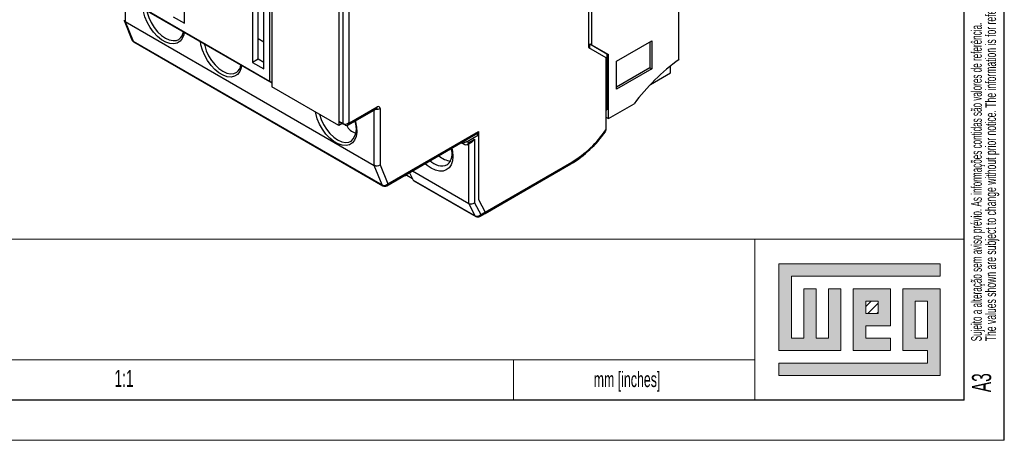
# Model space of a CAD drawing. Header units: millimetres. Extents: x 0 to 420, y 0 to 297.
# Tile 4 of 16: x 298 to 420, y 0 to 52. Entities that reach past the tile are written whole.
import ezdxf

# ---------------------------------------------------------------- set-up
doc = ezdxf.new("R2010")
doc.units = ezdxf.units.MM
doc.layers.add('FORMATO', color=7, linetype='Continuous')
doc.layers.add('LEGENDA', color=7, linetype='Continuous')
doc.styles.add('SLDTEXTSTYLE1', font='TXT', dxfattribs={"width": 0.605})
doc.styles.add('SLDTEXTSTYLE2', font='TXT', dxfattribs={"width": 0.569583})

# ---------------------------------------------------------------- blocks, each defined once
blk = doc.blocks.new('SW_NOTE_0')
at = {"color": 0, "linetype": 'Continuous', "lineweight": 0, "attachment_point": 1, "rotation": 90}
for s, insert, char_height, style in [('Sujeito a alteração sem aviso prévio. As informações contidas são valores de referência.                                                           Los valores demostrados pueden ser cambiados sin aviso previo. La información és de referencia solamente.', (-1.71, 0), 1.32292, 'SLDTEXTSTYLE2'), ('The values shown are subject to change without prior notice. The information is for reference only.', (0.06, 0), 1.3229, 'SLDTEXTSTYLE1')]:
    blk.add_mtext(s, dxfattribs=dict(at, insert=insert, char_height=char_height, style=style))

msp = doc.modelspace()

# ---------------------------------------------------------------- hatches: boundary and pattern name
at = {"linetype": 'Continuous'}
msp.add_hatch(color=7, dxfattribs=at).paths.add_polyline_path([(391.99, 21.93), (391.99, 11.15), (399.69, 11.15), (399.69, 18.85), (398.15, 18.85), (398.15, 12.69), (396.61, 12.69), (396.61, 18.85), (395.07, 18.85), (395.07, 12.69), (393.53, 12.69), (393.53, 20.39), (412.01, 20.39), (412.01, 21.93)], flags=0)
h = msp.add_hatch(color=7, dxfattribs=at)
h.paths.add_polyline_path([(391.99, 8.07), (412.01, 8.07), (412.01, 18.85), (407.39, 18.85), (407.39, 11.15), (410.47, 11.15), (410.47, 9.61), (391.99, 9.61)], flags=0)
h.paths.add_polyline_path([(408.93, 17.31), (410.47, 17.31), (410.47, 12.69), (408.93, 12.69)], flags=0)
h = msp.add_hatch(color=7, dxfattribs=at)
h.paths.add_polyline_path([(405.85, 12.69), (402.77, 12.69), (402.77, 14.23), (405.85, 14.23), (405.85, 18.85), (401.23, 18.85), (401.23, 11.15), (405.85, 11.15)], flags=0)
h.paths.add_polyline_path([(404.31, 15.77), (402.77, 15.77), (402.77, 17.31), (404.31, 17.31)], flags=0)
h = msp.add_hatch(dxfattribs=at)
h.set_pattern_fill('ANSI31', color=8, scale=0.25, style=0)
h.paths.add_polyline_path([(404.31, 15.77), (402.77, 15.77), (402.77, 17.31), (404.31, 17.31)], flags=0)

# ---------------------------------------------------------------- linework, layer by layer
at = {"color": 7, "linetype": 'Continuous', "lineweight": 25}
for p, q in [((368.67, 88.81), (368.67, 49.16)), ((327.94, 46.16), (327.94, 69.43)), ((328.65, 69.11), (328.65, 44.61)), ((328.95, 66.65), (328.95, 43.95)), ((368.32, 66.33), (368.32, 48.82)), ((337.31, 39.61), (337.31, 64.11)), ((337.81, 39.33), (337.81, 63.82)), ((338.51, 63.65), (338.51, 39.49)), ((337.29, 61.83), (337.29, 39.14)), ((318.11, 51.84), (318.11, 59.15)), ((312.56, 53.9), (328.65, 44.61)), ((326.53, 54.29), (326.53, 46.98)), ((327.23, 47.39), (327.23, 54.7)), ((379.56, 47.34), (379.56, 54.47)), ((326.1, 46.08), (312.84, 53.74)), ((316.7, 52.65), (318.11, 51.84)), ((310.59, 52.2), (311.56, 49.77)), ((310.72, 52.06), (341.69, 34.18)), ((310.72, 52.06), (311.7, 49.62)), ((311.7, 49.62), (342.67, 31.74)), ((311.78, 49.52), (342.75, 31.64)), ((317.38, 49.83), (317.45, 49.88)), ((327.94, 49.51), (327.23, 49.92)), ((368.46, 49.28), (368.67, 49.16)), ((368.46, 48.73), (368.46, 49.28)), ((368.46, 49.28), (370.58, 48.06)), ((368.67, 49.16), (370.79, 47.94)), ((371.78, 47.12), (376.17, 49.65)), ((375.95, 49.53), (375.95, 46.3)), ((376.17, 49.65), (376.17, 46.18)), ((368.32, 48.82), (370.47, 47.57)), ((370.58, 48.06), (370.79, 47.94)), ((370.58, 48.06), (370.58, 41.1)), ((370.79, 40), (370.79, 47.94)), ((327.23, 47.39), (326.53, 46.98)), ((326.53, 46.98), (327.94, 46.16)), ((327.94, 46.98), (327.23, 47.39)), ((370.47, 47.57), (370.47, 38.59)), ((371.78, 43.65), (371.78, 47.12)), ((378.5, 45.67), (378.5, 46.53)), ((324.53, 45.71), (324.6, 45.75)), ((328.93, 44.45), (326.1, 46.08)), ((326.1, 46.08), (326.1, 46.08)), ((375.95, 46.3), (371.78, 43.9)), ((376.17, 46.18), (371.78, 43.65)), ((375.95, 46.3), (376.17, 46.18)), ((376.02, 44.24), (378.5, 45.67)), ((328.65, 44.61), (328.93, 44.45)), ((328.95, 44.46), (328.93, 44.45)), ((337.29, 39.14), (328.95, 43.95)), ((370.79, 40), (373.97, 41.83)), ((338.38, 39.16), (341.94, 41.22)), ((338.59, 39.45), (342.05, 41.45)), ((342.4, 41.24), (342.4, 34.26)), ((370.47, 41.04), (370.58, 41.1)), ((337.71, 39.38), (337.29, 39.14)), ((337.31, 39.61), (337.81, 39.33)), ((337.59, 39.45), (337.31, 39.61)), ((338.09, 39.16), (337.59, 39.45)), ((338.09, 39.16), (337.81, 39.33)), ((338.51, 39.49), (338.59, 39.45)), ((370.47, 40.18), (370.79, 40)), ((343.25, 31.64), (354.53, 38.16)), ((343.35, 31.87), (354.63, 38.39)), ((353.23, 37.16), (354.63, 37.98)), ((354.43, 38.1), (354.63, 37.98)), ((354.63, 38.39), (354.63, 29.93)), ((354.63, 37.98), (354.63, 29.93)), ((338.81, 37.18), (338.88, 37.22)), ((352.52, 36.99), (352.58, 36.96)), ((352.94, 36.75), (352.52, 36.99)), ((352.94, 36.75), (352.58, 36.96)), ((352.87, 37.03), (352.73, 37.12)), ((353.23, 37.16), (353.44, 37.04)), ((353.23, 36.75), (353.79, 37.07)), ((353.44, 37.04), (354.14, 37.45)), ((354.14, 37.45), (354.14, 29.52)), ((350.77, 34.26), (350.82, 34.29)), ((355.46, 28.37), (366.23, 34.59)), ((355.47, 28.21), (366.13, 34.36)), ((342.67, 31.74), (341.69, 34.18)), ((342.4, 34.26), (343.35, 31.87)), ((345.68, 33.05), (345.73, 32.96)), ((346.05, 33.26), (346.53, 32.35)), ((346.42, 33.48), (353.43, 29.43)), ((345.73, 32.96), (345.72, 32.95)), ((345.73, 32.96), (346.42, 32.56)), ((346.53, 32.35), (354.24, 27.9)), ((346.6, 32.27), (354.31, 27.82)), ((354.24, 27.9), (353.43, 29.43)), ((354.14, 29.52), (354.91, 28.05)), ((354.63, 29.93), (355.46, 28.37)), ((354.81, 27.82), (355.47, 28.21)), ((354.91, 28.05), (355.46, 28.37))]:
    msp.add_line(p, q, dxfattribs=at)
at = {"color": 1, "linetype": 'Continuous', "lineweight": 25}
for p, q in [((310.72, 58.55), (310.72, 52.06)), ((341.69, 34.18), (341.69, 41.08)), ((353.43, 29.43), (353.43, 36.87))]:
    msp.add_line(p, q, dxfattribs=at)
at = {"color": 7, "linetype": 'Continuous', "lineweight": 18}
for p, q in [((412.01, 21.93), (391.99, 21.93)), ((391.99, 21.93), (391.99, 11.15)), ((412.01, 20.39), (412.01, 21.93)), ((393.53, 20.39), (412.01, 20.39)), ((393.53, 12.69), (393.53, 20.39)), ((396.61, 18.85), (395.07, 18.85)), ((395.07, 18.85), (395.07, 12.69)), ((396.61, 12.69), (396.61, 18.85)), ((399.69, 18.85), (398.15, 18.85)), ((398.15, 18.85), (398.15, 12.69)), ((399.69, 11.15), (399.69, 18.85)), ((405.85, 18.85), (401.23, 18.85)), ((401.23, 18.85), (401.23, 11.15)), ((405.85, 14.23), (405.85, 18.85)), ((412.01, 18.85), (407.39, 18.85)), ((407.39, 18.85), (407.39, 11.15)), ((412.01, 8.07), (412.01, 18.85)), ((402.77, 17.31), (404.31, 17.31)), ((402.77, 15.77), (402.77, 17.31)), ((404.31, 17.31), (404.31, 15.77)), ((408.93, 12.69), (408.93, 17.31)), ((408.93, 17.31), (410.47, 17.31)), ((410.47, 17.31), (410.47, 12.69)), ((404.31, 15.77), (402.77, 15.77)), ((402.77, 14.23), (405.85, 14.23)), ((402.77, 12.69), (402.77, 14.23)), ((395.07, 12.69), (393.53, 12.69)), ((398.15, 12.69), (396.61, 12.69)), ((405.85, 12.69), (402.77, 12.69)), ((405.85, 11.15), (405.85, 12.69)), ((410.47, 12.69), (408.93, 12.69)), ((391.99, 11.15), (399.69, 11.15)), ((401.23, 11.15), (405.85, 11.15)), ((407.39, 11.15), (410.47, 11.15)), ((410.47, 11.15), (410.47, 9.61)), ((359, 10.01), (359, 5)), ((391.99, 9.61), (391.99, 8.07)), ((410.47, 9.61), (391.99, 9.61)), ((391.99, 8.07), (412.01, 8.07))]:
    msp.add_line(p, q, dxfattribs=at)
at = {"color": 1, "linetype": 'Continuous', "lineweight": 25, "flags": 128}
for points in [[(318.05, 50.73), (317.99, 50.42), (317.81, 49.96), (317.54, 49.61), (317.18, 49.38), (316.75, 49.28), (316.27, 49.32), (315.76, 49.5), (315.24, 49.8), (314.72, 50.21), (314.24, 50.73), (313.82, 51.32), (313.46, 51.97), (313.18, 52.64), (313, 53.31), (312.94, 53.68)], [(313.41, 53.41), (313.46, 53.19), (313.66, 52.55), (313.95, 51.92), (314.32, 51.33), (314.74, 50.79), (315.22, 50.34), (315.71, 50), (316.2, 49.77), (316.67, 49.68), (317.1, 49.72), (317.38, 49.83)], [(325.19, 46.61), (325.14, 46.3), (324.96, 45.84), (324.68, 45.49), (324.32, 45.26), (323.89, 45.16), (323.41, 45.2), (322.9, 45.37), (322.38, 45.67), (321.87, 46.09), (321.39, 46.61), (320.96, 47.2), (320.6, 47.84), (320.32, 48.51), (320.14, 49.18), (320.08, 49.56)], [(320.55, 49.29), (320.6, 49.07), (320.8, 48.43), (321.09, 47.8), (321.46, 47.2), (321.89, 46.67), (322.36, 46.22), (322.85, 45.88), (323.34, 45.65), (323.81, 45.56), (324.24, 45.59), (324.53, 45.71)], [(339.31, 39.7), (339.34, 39.6), (339.47, 38.94), (339.5, 38.32), (339.42, 37.77), (339.24, 37.31), (338.96, 36.96), (338.6, 36.73), (338.17, 36.63), (337.69, 36.67), (337.18, 36.84), (336.66, 37.14), (336.15, 37.56), (335.67, 38.07), (335.24, 38.67), (334.88, 39.31), (334.6, 39.98), (334.42, 40.65), (334.39, 40.81)], [(334.88, 40.53), (335.08, 39.9), (335.37, 39.27), (335.74, 38.67), (336.17, 38.14), (336.64, 37.69), (337.13, 37.34), (337.63, 37.12), (338.1, 37.03), (338.53, 37.06), (338.81, 37.18)], [(351.34, 36.31), (351.41, 35.91), (351.45, 35.29), (351.39, 34.73), (351.23, 34.26), (350.98, 33.88), (350.64, 33.61), (350.24, 33.47), (349.78, 33.46), (349.28, 33.57), (348.77, 33.81), (348.25, 34.17), (348, 34.38)]]:
    msp.add_lwpolyline(points, dxfattribs=at)
at = {"color": 7, "linetype": 'Continuous', "lineweight": 25, "flags": 128}
msp.add_lwpolyline([(370.47, 38.59), (370.44, 38.41), (370.4, 38.35)], dxfattribs=at)
at = {"color": 7, "linetype": 'Continuous', "lineweight": 25}
for centre, radius, start, end in [((316.75, 50.86), 1.2, 304.9675, 356.6214), ((312.03, 49.96), 0.5, 201.785, 240.0027), ((323.89, 46.74), 1.2, 304.9675, 356.6214), ((395.13, 25.95), 26.45, 126.0469, 143.1039), ((342.19, 41.28), 0.218, 350.786, 129.2033), ((337.33, 38.72), 2.14, 315.5663, 26.1592), ((339.61, 39.68), 1.46, 202.1387, 260.9978), ((354.4, 38.35), 0.24, 304.0564, 7.2558), ((358.74, 46.58), 14.28, 301.1502, 324.7955), ((358.89, 46.62), 14.1, 301.4063, 325.2925), ((349.55, 35.6), 1.81, 313.7384, 21.2871), ((342.92, 32.29), 0.599, 245.18, 316.3819), ((345.57, 33.15), 0.249, 245.4239, 305.8865), ((346.69, 32.43), 0.183, 206.5842, 239.4492), ((343, 32.08), 0.5, 240.0027, 299.9973), ((354.47, 28.42), 0.572, 245.6249, 320.0228), ((354.56, 28.26), 0.5, 240.0027, 299.9973)]:
    msp.add_arc(centre, radius, start, end, dxfattribs=at)
at = {"color": 1, "linetype": 'Continuous', "lineweight": 25}
for centre, radius, start, end in [((311.84, 49.89), 0.301, 202.4714, 241.1796), ((311.88, 49.69), 0.192, 200.0333, 238.8367), ((342.05, 41.93), 0.773, 256.9697, 297.2991), ((341.8, 41.42), 0.246, 305.0133, 6.2988), ((350.06, 36.04), 1.91, 222.0467, 291.7196), ((351.46, 37.35), 2.65, 228.5444, 264.1295), ((365.99, 34.56), 0.24, 304.0564, 7.2558), ((343.11, 31.85), 0.246, 305.0133, 6.2988), ((342.85, 31.81), 0.192, 200.0333, 238.8367), ((354.4, 27.98), 0.183, 206.5842, 239.4492), ((354.67, 28.03), 0.246, 305.0133, 6.2988)]:
    msp.add_arc(centre, radius, start, end, dxfattribs=at)
at = {"color": 7, "linetype": 'Continuous', "lineweight": 25}
for centre, major_axis, ratio, start_param, end_param in [((311.08, 52.34), (0.496, 0.095), 0.668518, 3.01365, 3.799048), ((338.16, 39.7), (0.462, 0.267), 0.7174, 3.534349, 5.105146), ((338.23, 39.66), (0, 0.533), 0.717434, 2.748992, 4.319788), ((352.58, 37.53), (-0.163, 0.607), 0.517638, 2.664011, 3.621303), ((352.87, 37.37), (0.607, 0.162), 0.51759, 4.576582, 5.190086), ((353.08, 37.25), (0, 0.533), 0.717434, 2.748992, 4.319788), ((353.79, 37.65), (0.354, 0.612), 0.577335, 3.92695, 4.71243), ((342.05, 34.46), (0.496, 0.095), 0.668518, 3.799048, 5.369844), ((353.79, 29.73), (0.493, 0.122), 0.683658, 3.759577, 5.330373), ((355.11, 28.57), (0.376, -0.358), 0.285496, 6.199102, 6.984582), ((355.11, 28.57), (0.376, -0.358), 0.285496, 6.199102, 6.984582)]:
    msp.add_ellipse(centre, major_axis=major_axis, ratio=ratio, start_param=start_param, end_param=end_param, dxfattribs=at)
at = {"layer": 'FORMATO'}
for p, q in [((420, 0), (420, 297)), ((415, 5), (415, 287)), ((415, 5), (19.92, 5))]:
    msp.add_line(p, q, dxfattribs=at)
at = {"layer": 'FORMATO', "lineweight": 18}
for p, q in [((235, 25.01), (415, 25.01)), ((389, 25), (389, 5)), ((263.92, 10), (389, 10.02)), ((0, 0), (420, 0))]:
    msp.add_line(p, q, dxfattribs=at)

# ---------------------------------------------------------------- block references
at = {"color": 7, "linetype": 'Continuous', "lineweight": 0}
msp.add_blockref('SW_NOTE_0', (417.59, 12.31), dxfattribs=at)

# ---------------------------------------------------------------- texts
at = {"layer": 'FORMATO', "insert": (368.96, 8.52), "char_height": 1.9, "attachment_point": 1, "style": 'SLDTEXTSTYLE1'}
msp.add_mtext('mm [inches]', dxfattribs=at)
at = {"layer": 'LEGENDA', "insert": (310.58, 8.76), "char_height": 2.117, "attachment_point": 2, "style": 'SLDTEXTSTYLE1'}
msp.add_mtext('1:1', dxfattribs=at)
at = {"layer": 'LEGENDA', "insert": (415.98, 5.98), "char_height": 2.381, "attachment_point": 1, "rotation": 90, "style": 'SLDTEXTSTYLE1'}
msp.add_mtext('A3', dxfattribs=at)

doc.saveas('drawing.dxf')
